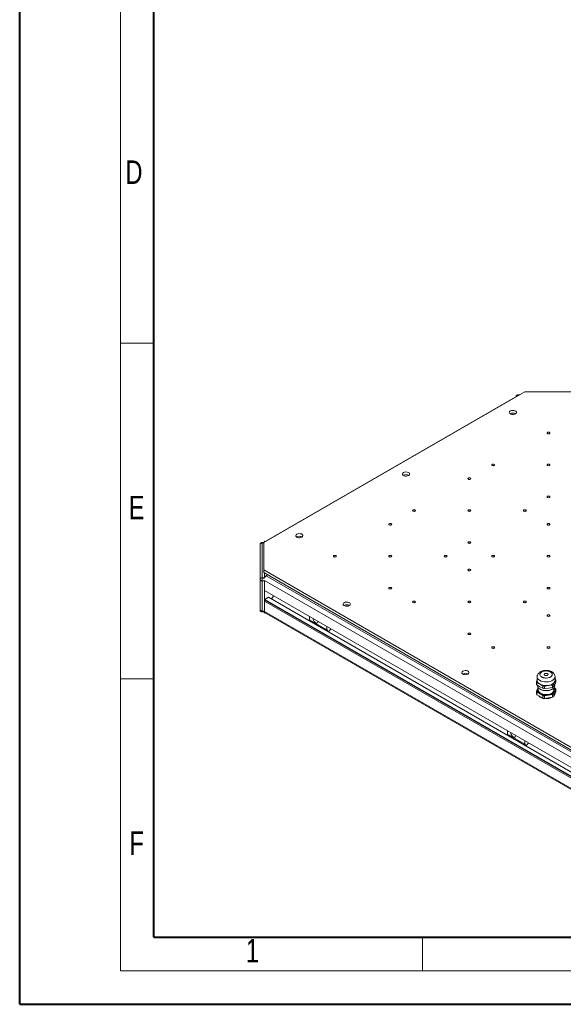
# Model space of a CAD drawing. Header units: millimetres. Extents: x 0 to 420, y 0 to 297.
# Tile 1 of 86: x 0 to 81, y 0 to 147. Entities that reach past the tile are written whole.
import ezdxf

# ---------------------------------------------------------------- set-up
doc = ezdxf.new("R2010")
doc.units = ezdxf.units.MM
doc.styles.add('SLDTEXTSTYLE0', font='TXT', dxfattribs={"width": 0.75})

msp = doc.modelspace()

# ---------------------------------------------------------------- linework, layer by layer
at = {"color": 7, "linetype": 'Continuous', "lineweight": 40}
for p, q in [((0.0788, 0.2148), (0.0788, 297.2148)), ((20.0788, 10.2148), (20.0788, 287.2148)), ((20.0788, 10.2148), (410.0788, 10.2148)), ((0.0788, 0.2148), (420.0788, 0.2148))]:
    msp.add_line(p, q, dxfattribs=at)
at = {"color": 7, "linetype": 'Continuous', "lineweight": 0}
for p, q in [((15.0788, 292.2148), (15.0788, 5.2148)), ((20.0788, 98.7148), (15.0788, 98.7148)), ((20.0788, 48.7148), (15.0788, 48.7148)), ((60.0788, 10.2148), (60.0788, 5.2148)), ((15.0788, 5.2148), (415.0788, 5.2148))]:
    msp.add_line(p, q, dxfattribs=at)
at = {"color": 7, "linetype": 'Continuous', "lineweight": 15}
for p, q in [((75.3241, 91.4715), (36.4333, 69.0203)), ((74.2635, 90.9952), (74.2635, 90.8913)), ((74.3813, 90.9272), (74.2635, 90.9952)), ((74.2635, 90.9952), (74.4991, 90.9952)), ((74.5847, 91.0447), (74.3594, 91.0447)), ((82.3952, 91.4715), (75.3241, 91.4715)), ((74.2492, 90.8839), (36.6404, 69.1728)), ((36.4431, 69.026), (36.2178, 69.026)), ((36.2178, 68.9649), (36.2178, 63.7693)), ((36.4333, 69.0203), (36.4333, 64.9383)), ((36.5511, 69.1213), (36.5368, 69.113)), ((36.5511, 69.0883), (36.5511, 69.2243)), ((36.5511, 69.2243), (36.6689, 69.1563)), ((35.8844, 68.6927), (35.8844, 63.4971)), ((36.4333, 64.9383), (110.6795, 22.0768)), ((36.4333, 64.9383), (36.4333, 64.53)), ((35.8844, 63.4971), (35.8844, 59.0061)), ((36.2178, 63.7693), (36.2178, 63.3047)), ((36.2178, 63.3047), (36.5511, 63.3047)), ((36.2178, 63.3047), (36.2178, 58.8137)), ((36.4333, 64.53), (110.6795, 21.6686)), ((36.5511, 63.9177), (36.5511, 64.462)), ((37.0225, 64.1898), (36.5511, 63.9177)), ((36.5511, 63.9177), (36.5511, 63.8137)), ((36.5511, 63.3047), (36.5511, 63.3278)), ((36.5511, 58.8137), (36.5511, 63.3047)), ((37.0225, 64.1898), (36.7868, 64.0538)), ((109.8545, 21.8727), (36.7868, 64.0538)), ((109.3814, 19.8051), (36.5511, 61.8491)), ((36.61, 60.4406), (36.5511, 60.4066)), ((109.3814, 18.2265), (36.5511, 60.2705)), ((37.1404, 60.8556), (36.61, 60.5495)), ((109.3814, 18.5395), (36.61, 60.5495)), ((36.61, 60.5495), (36.61, 60.4406)), ((109.3814, 18.4306), (36.61, 60.4406)), ((109.3814, 19.1518), (37.1404, 60.8556)), ((37.8703, 61.0876), (37.5874, 60.5975)), ((36.2178, 58.8137), (36.5511, 58.8137)), ((36.5511, 58.7919), (36.5511, 58.8137)), ((36.2178, 58.6728), (36.4637, 58.6728)), ((36.5368, 58.5854), (109.3845, 16.5313)), ((36.5511, 58.5772), (36.5511, 58.4741)), ((36.5511, 58.4741), (36.6404, 58.5256)), ((43.2686, 57.4948), (43.2686, 57.9712)), ((43.2686, 57.4948), (45.8613, 55.998)), ((43.3275, 57.2838), (43.3275, 57.4608)), ((45.8613, 55.998), (45.8613, 56.4745)), ((45.9203, 56.032), (45.8613, 55.998)), ((45.9203, 55.7871), (45.9203, 56.032)), ((77.1744, 48.5694), (77.0601, 48.302)), ((77.1744, 49.0174), (77.1744, 48.473)), ((79.8378, 48.473), (79.8378, 49.0174)), ((79.881, 48.7383), (79.8378, 48.7662)), ((79.9522, 48.585), (79.9522, 48.2354)), ((77.0601, 48.302), (77.0601, 47.9524)), ((77.0601, 46.8734), (77.2182, 47.2433)), ((77.1313, 47.7991), (77.1313, 48.1486)), ((77.5633, 47.5205), (77.1313, 47.7991)), ((77.2182, 47.2433), (77.3099, 47.4239)), ((77.3394, 47.3739), (77.3394, 47.0441)), ((77.9954, 47.3002), (77.5633, 47.5205)), ((77.582, 47.1803), (77.6315, 47.1518)), ((77.9954, 47.6498), (77.9954, 47.3002)), ((78.261, 47.2591), (78.261, 47.6087)), ((78.8512, 47.3213), (78.261, 47.2591)), ((79.4414, 47.4417), (78.8512, 47.3213)), ((79.3807, 47.1518), (79.4302, 47.1803)), ((79.4414, 47.7913), (79.4414, 47.4417)), ((79.6359, 47.554), (79.6359, 47.9036)), ((79.794, 47.8655), (79.6359, 47.554)), ((79.6728, 47.0441), (79.6728, 47.3739)), ((79.6939, 47.4304), (79.881, 47.3098)), ((79.9522, 48.2354), (79.794, 47.8655)), ((79.9522, 47.1564), (79.794, 46.8449)), ((79.8128, 47.7136), (79.8128, 47.9094)), ((79.9522, 46.7773), (79.9522, 47.1564)), ((77.0601, 46.4943), (77.0601, 46.8734)), ((77.1313, 46.72), (77.1313, 46.341)), ((77.5633, 46.4998), (77.1313, 46.72)), ((77.9954, 45.8421), (77.1313, 46.341)), ((77.9954, 46.2212), (77.5633, 46.4998)), ((77.9954, 45.8421), (77.9954, 46.2212)), ((78.8512, 46.3006), (78.261, 46.1801)), ((78.261, 46.1801), (78.261, 45.801)), ((79.4414, 45.9836), (78.261, 45.801)), ((79.4414, 46.3627), (78.8512, 46.3006)), ((79.4414, 45.9836), (79.4414, 46.3627)), ((79.794, 46.8449), (79.6359, 46.475)), ((79.9522, 46.7773), (79.6359, 46.0959)), ((79.6359, 46.475), (79.6359, 46.0959)), ((72.7314, 40.4863), (72.7314, 40.9627)), ((72.7314, 40.4863), (75.3241, 38.9895)), ((72.7903, 40.2753), (72.7903, 40.4523)), ((75.3241, 38.9895), (75.3241, 39.466)), ((75.3831, 39.0235), (75.3241, 38.9895)), ((75.3831, 38.7786), (75.3831, 39.0235))]:
    msp.add_line(p, q, dxfattribs=at)
at = {"color": 1, "linetype": 'Continuous', "lineweight": 15}
for p, q in [((74.3594, 90.9952), (74.3594, 91.0447)), ((36.2178, 69.026), (36.2178, 68.9649)), ((36.2178, 68.9649), (36.4333, 68.9649)), ((36.5253, 63.7693), (36.2178, 63.7693)), ((109.392, 21.3232), (36.5417, 63.3788)), ((36.2178, 58.8137), (36.2178, 58.6728)), ((109.3814, 16.7023), (36.5417, 58.7517))]:
    msp.add_line(p, q, dxfattribs=at)
at = {"color": 7, "linetype": 'Continuous', "lineweight": 15, "flags": 128}
for points in [[(74.2492, 90.8839), (74.3027, 90.9037), (74.3467, 90.9073)], [(73.1792, 88.6277), (73.331, 88.689), (73.5099, 88.7167), (73.6944, 88.7074), (73.8623, 88.6622), (73.9932, 88.5866), (74.0715, 88.4897), (74.0877, 88.3832), (74.0397, 88.2799), (73.9335, 88.1923), (73.7818, 88.131), (73.6028, 88.1033), (73.4183, 88.1126), (73.2505, 88.1578), (73.1195, 88.2334), (73.0412, 88.3303), (73.0251, 88.4368), (73.073, 88.5401), (73.1792, 88.6277)], [(78.7123, 85.4335), (78.7799, 85.4596), (78.8597, 85.4687), (78.9394, 85.4596), (79.007, 85.4335), (79.0521, 85.3945), (79.068, 85.3485), (79.0521, 85.3024), (79.007, 85.2634), (78.9394, 85.2374), (78.8597, 85.2282), (78.7799, 85.2374), (78.7123, 85.2634), (78.6672, 85.3024), (78.6513, 85.3485), (78.6672, 85.3945), (78.7123, 85.4335)], [(70.4628, 80.6711), (70.5304, 80.6972), (70.6101, 80.7064), (70.6898, 80.6972), (70.7574, 80.6711), (70.8026, 80.6321), (70.8184, 80.5861), (70.8026, 80.5401), (70.7574, 80.5011), (70.6898, 80.475), (70.6101, 80.4658), (70.5304, 80.475), (70.4628, 80.5011), (70.4176, 80.5401), (70.4018, 80.5861), (70.4176, 80.6321), (70.4628, 80.6711)], [(78.7123, 80.6711), (78.7799, 80.6972), (78.8597, 80.7064), (78.9394, 80.6972), (79.007, 80.6711), (79.0521, 80.6321), (79.068, 80.5861), (79.0521, 80.5401), (79.007, 80.5011), (78.9394, 80.475), (78.8597, 80.4658), (78.7799, 80.475), (78.7123, 80.5011), (78.6672, 80.5401), (78.6513, 80.5861), (78.6672, 80.6321), (78.7123, 80.6711)], [(57.2693, 79.4431), (57.4211, 79.5045), (57.6, 79.5321), (57.7845, 79.5228), (57.9524, 79.4776), (58.0833, 79.402), (58.1616, 79.3051), (58.1778, 79.1986), (58.1298, 79.0953), (58.0236, 79.0077), (57.8719, 78.9464), (57.6929, 78.9187), (57.5084, 78.928), (57.3406, 78.9732), (57.2096, 79.0488), (57.1313, 79.1457), (57.1152, 79.2522), (57.1631, 79.3555), (57.2693, 79.4431)], [(66.9272, 78.6301), (66.9948, 78.6562), (67.0746, 78.6653), (67.1543, 78.6562), (67.2219, 78.6301), (67.267, 78.5911), (67.2829, 78.5451), (67.267, 78.499), (67.2219, 78.46), (67.1543, 78.434), (67.0746, 78.4248), (66.9948, 78.434), (66.9272, 78.46), (66.8821, 78.499), (66.8662, 78.5451), (66.8821, 78.5911), (66.9272, 78.6301)], [(78.7123, 75.9088), (78.7799, 75.9348), (78.8597, 75.944), (78.9394, 75.9348), (79.007, 75.9088), (79.0521, 75.8697), (79.068, 75.8237), (79.0521, 75.7777), (79.007, 75.7387), (78.9394, 75.7126), (78.8597, 75.7034), (78.7799, 75.7126), (78.7123, 75.7387), (78.6672, 75.7777), (78.6513, 75.8237), (78.6672, 75.8697), (78.7123, 75.9088)], [(58.6777, 73.8677), (58.7452, 73.8938), (58.825, 73.903), (58.9047, 73.8938), (58.9723, 73.8677), (59.0174, 73.8287), (59.0333, 73.7827), (59.0174, 73.7367), (58.9723, 73.6976), (58.9047, 73.6716), (58.825, 73.6624), (58.7452, 73.6716), (58.6777, 73.6976), (58.6325, 73.7367), (58.6166, 73.7827), (58.6325, 73.8287), (58.6777, 73.8677)], [(66.9272, 73.8677), (66.9948, 73.8938), (67.0746, 73.903), (67.1543, 73.8938), (67.2219, 73.8677), (67.267, 73.8287), (67.2829, 73.7827), (67.267, 73.7367), (67.2219, 73.6976), (67.1543, 73.6716), (67.0746, 73.6624), (66.9948, 73.6716), (66.9272, 73.6976), (66.8821, 73.7367), (66.8662, 73.7827), (66.8821, 73.8287), (66.9272, 73.8677)], [(75.1768, 73.8677), (75.2444, 73.8938), (75.3241, 73.903), (75.4039, 73.8938), (75.4714, 73.8677), (75.5166, 73.8287), (75.5325, 73.7827), (75.5166, 73.7367), (75.4714, 73.6976), (75.4039, 73.6716), (75.3241, 73.6624), (75.2444, 73.6716), (75.1768, 73.6976), (75.1317, 73.7367), (75.1158, 73.7827), (75.1317, 73.8287), (75.1768, 73.8677)], [(55.1421, 71.8267), (55.2097, 71.8528), (55.2894, 71.8619), (55.3692, 71.8528), (55.4368, 71.8267), (55.4819, 71.7877), (55.4978, 71.7417), (55.4819, 71.6956), (55.4368, 71.6566), (55.3692, 71.6306), (55.2894, 71.6214), (55.2097, 71.6306), (55.1421, 71.6566), (55.097, 71.6956), (55.0811, 71.7417), (55.097, 71.7877), (55.1421, 71.8267)], [(78.7123, 71.8267), (78.7799, 71.8528), (78.8597, 71.8619), (78.9394, 71.8528), (79.007, 71.8267), (79.0521, 71.7877), (79.068, 71.7417), (79.0521, 71.6956), (79.007, 71.6566), (78.9394, 71.6306), (78.8597, 71.6214), (78.7799, 71.6306), (78.7123, 71.6566), (78.6672, 71.6956), (78.6513, 71.7417), (78.6672, 71.7877), (78.7123, 71.8267)], [(41.3594, 70.2585), (41.5112, 70.3199), (41.6901, 70.3475), (41.8746, 70.3382), (42.0425, 70.293), (42.1734, 70.2174), (42.2517, 70.1205), (42.2679, 70.014), (42.2199, 69.9107), (42.1137, 69.8231), (41.962, 69.7618), (41.783, 69.7341), (41.5985, 69.7434), (41.4306, 69.7886), (41.2997, 69.8642), (41.2214, 69.9611), (41.2053, 70.0677), (41.2532, 70.1709), (41.3594, 70.2585)], [(66.9272, 69.1054), (66.9948, 69.1314), (67.0746, 69.1406), (67.1543, 69.1314), (67.2219, 69.1054), (67.267, 69.0663), (67.2829, 69.0203), (67.267, 68.9743), (67.2219, 68.9353), (67.1543, 68.9092), (67.0746, 68.9), (66.9948, 68.9092), (66.9272, 68.9353), (66.8821, 68.9743), (66.8662, 69.0203), (66.8821, 69.0663), (66.9272, 69.1054)], [(46.8925, 67.0643), (46.9601, 67.0904), (47.0399, 67.0996), (47.1196, 67.0904), (47.1872, 67.0643), (47.2323, 67.0253), (47.2482, 66.9793), (47.2323, 66.9333), (47.1872, 66.8942), (47.1196, 66.8682), (47.0399, 66.859), (46.9601, 66.8682), (46.8925, 66.8942), (46.8474, 66.9333), (46.8315, 66.9793), (46.8474, 67.0253), (46.8925, 67.0643)], [(55.1421, 67.0643), (55.2097, 67.0904), (55.2894, 67.0996), (55.3692, 67.0904), (55.4368, 67.0643), (55.4819, 67.0253), (55.4978, 66.9793), (55.4819, 66.9333), (55.4368, 66.8942), (55.3692, 66.8682), (55.2894, 66.859), (55.2097, 66.8682), (55.1421, 66.8942), (55.097, 66.9333), (55.0811, 66.9793), (55.097, 67.0253), (55.1421, 67.0643)], [(63.3917, 67.0643), (63.4593, 67.0904), (63.539, 67.0996), (63.6187, 67.0904), (63.6863, 67.0643), (63.7315, 67.0253), (63.7473, 66.9793), (63.7315, 66.9333), (63.6863, 66.8942), (63.6187, 66.8682), (63.539, 66.859), (63.4593, 66.8682), (63.3917, 66.8942), (63.3465, 66.9333), (63.3307, 66.9793), (63.3465, 67.0253), (63.3917, 67.0643)], [(70.4628, 67.0643), (70.5304, 67.0904), (70.6101, 67.0996), (70.6898, 67.0904), (70.7574, 67.0643), (70.8026, 67.0253), (70.8184, 66.9793), (70.8026, 66.9333), (70.7574, 66.8942), (70.6898, 66.8682), (70.6101, 66.859), (70.5304, 66.8682), (70.4628, 66.8942), (70.4176, 66.9333), (70.4018, 66.9793), (70.4176, 67.0253), (70.4628, 67.0643)], [(78.7123, 67.0643), (78.7799, 67.0904), (78.8597, 67.0996), (78.9394, 67.0904), (79.007, 67.0643), (79.0521, 67.0253), (79.068, 66.9793), (79.0521, 66.9333), (79.007, 66.8942), (78.9394, 66.8682), (78.8597, 66.859), (78.7799, 66.8682), (78.7123, 66.8942), (78.6672, 66.9333), (78.6513, 66.9793), (78.6672, 67.0253), (78.7123, 67.0643)], [(66.9272, 65.0233), (66.9948, 65.0494), (67.0746, 65.0585), (67.1543, 65.0494), (67.2219, 65.0233), (67.267, 64.9843), (67.2829, 64.9383), (67.267, 64.8922), (67.2219, 64.8532), (67.1543, 64.8272), (67.0746, 64.818), (66.9948, 64.8272), (66.9272, 64.8532), (66.8821, 64.8922), (66.8662, 64.9383), (66.8821, 64.9843), (66.9272, 65.0233)], [(35.8844, 63.4971), (35.8908, 63.4595), (35.9098, 63.4234), (35.9406, 63.3902), (35.9821, 63.361), (36.0326, 63.3371), (36.0902, 63.3193), (36.1527, 63.3084), (36.2178, 63.3047)], [(55.1421, 62.302), (55.2097, 62.328), (55.2894, 62.3372), (55.3692, 62.328), (55.4368, 62.302), (55.4819, 62.2629), (55.4978, 62.2169), (55.4819, 62.1709), (55.4368, 62.1319), (55.3692, 62.1058), (55.2894, 62.0966), (55.2097, 62.1058), (55.1421, 62.1319), (55.097, 62.1709), (55.0811, 62.2169), (55.097, 62.2629), (55.1421, 62.302)], [(78.7123, 62.302), (78.7799, 62.328), (78.8597, 62.3372), (78.9394, 62.328), (79.007, 62.302), (79.0521, 62.2629), (79.068, 62.2169), (79.0521, 62.1709), (79.007, 62.1319), (78.9394, 62.1058), (78.8597, 62.0966), (78.7799, 62.1058), (78.7123, 62.1319), (78.6672, 62.1709), (78.6513, 62.2169), (78.6672, 62.2629), (78.7123, 62.302)], [(58.6777, 60.2609), (58.7452, 60.287), (58.825, 60.2962), (58.9047, 60.287), (58.9723, 60.2609), (59.0174, 60.2219), (59.0333, 60.1759), (59.0174, 60.1299), (58.9723, 60.0908), (58.9047, 60.0648), (58.825, 60.0556), (58.7452, 60.0648), (58.6777, 60.0908), (58.6325, 60.1299), (58.6166, 60.1759), (58.6325, 60.2219), (58.6777, 60.2609)], [(66.9272, 60.2609), (66.9948, 60.287), (67.0746, 60.2962), (67.1543, 60.287), (67.2219, 60.2609), (67.267, 60.2219), (67.2829, 60.1759), (67.267, 60.1299), (67.2219, 60.0908), (67.1543, 60.0648), (67.0746, 60.0556), (66.9948, 60.0648), (66.9272, 60.0908), (66.8821, 60.1299), (66.8662, 60.1759), (66.8821, 60.2219), (66.9272, 60.2609)], [(75.1768, 60.2609), (75.2444, 60.287), (75.3241, 60.2962), (75.4039, 60.287), (75.4714, 60.2609), (75.5166, 60.2219), (75.5325, 60.1759), (75.5166, 60.1299), (75.4714, 60.0908), (75.4039, 60.0648), (75.3241, 60.0556), (75.2444, 60.0648), (75.1768, 60.0908), (75.1317, 60.1299), (75.1158, 60.1759), (75.1317, 60.2219), (75.1768, 60.2609)], [(35.8844, 59.0061), (35.8908, 58.9686), (35.9098, 58.9325), (35.9406, 58.8992), (35.9821, 58.87), (36.0326, 58.8461), (36.0902, 58.8283), (36.1527, 58.8174), (36.2178, 58.8137)], [(48.4305, 60.0534), (48.5822, 60.1148), (48.7611, 60.1424), (48.9457, 60.1331), (49.1135, 60.0879), (49.2445, 60.0123), (49.3228, 59.9154), (49.3389, 59.8089), (49.291, 59.7056), (49.1847, 59.618), (49.033, 59.5567), (48.8541, 59.529), (48.6696, 59.5383), (48.5017, 59.5835), (48.3707, 59.6591), (48.2925, 59.756), (48.2763, 59.8626), (48.3243, 59.9658), (48.4305, 60.0534)], [(36.4606, 58.6728), (36.4928, 58.6219), (36.5368, 58.5854), (36.5368, 58.5854)], [(44.5397, 57.2369), (44.5388, 57.2314), (44.497, 57.1147), (44.4178, 57.043), (44.3098, 57.0238), (44.1849, 57.0595), (44.0564, 57.1459), (43.9383, 57.2739), (43.8434, 57.4295), (43.782, 57.5959), (43.7653, 57.6845)], [(78.7123, 58.2199), (78.7799, 58.246), (78.8597, 58.2551), (78.9394, 58.246), (79.007, 58.2199), (79.0521, 58.1809), (79.068, 58.1349), (79.0521, 58.0888), (79.007, 58.0498), (78.9394, 58.0238), (78.8597, 58.0146), (78.7799, 58.0238), (78.7123, 58.0498), (78.6672, 58.0888), (78.6513, 58.1349), (78.6672, 58.1809), (78.7123, 58.2199)], [(66.9272, 55.4986), (66.9948, 55.5246), (67.0746, 55.5338), (67.1543, 55.5246), (67.2219, 55.4986), (67.267, 55.4595), (67.2829, 55.4135), (67.267, 55.3675), (67.2219, 55.3285), (67.1543, 55.3024), (67.0746, 55.2932), (66.9948, 55.3024), (66.9272, 55.3285), (66.8821, 55.3675), (66.8662, 55.4135), (66.8821, 55.4595), (66.9272, 55.4986)], [(70.4628, 53.4575), (70.5304, 53.4836), (70.6101, 53.4928), (70.6898, 53.4836), (70.7574, 53.4575), (70.8026, 53.4185), (70.8184, 53.3725), (70.8026, 53.3265), (70.7574, 53.2874), (70.6898, 53.2614), (70.6101, 53.2522), (70.5304, 53.2614), (70.4628, 53.2874), (70.4176, 53.3265), (70.4018, 53.3725), (70.4176, 53.4185), (70.4628, 53.4575)], [(78.7123, 53.4575), (78.7799, 53.4836), (78.8597, 53.4928), (78.9394, 53.4836), (79.007, 53.4575), (79.0521, 53.4185), (79.068, 53.3725), (79.0521, 53.3265), (79.007, 53.2874), (78.9394, 53.2614), (78.8597, 53.2522), (78.7799, 53.2614), (78.7123, 53.2874), (78.6672, 53.3265), (78.6513, 53.3725), (78.6672, 53.4185), (78.7123, 53.4575)], [(66.1082, 49.8483), (66.2599, 49.9097), (66.4388, 49.9373), (66.6233, 49.928), (66.7912, 49.8828), (66.9222, 49.8072), (67.0005, 49.7103), (67.0166, 49.6038), (66.9687, 49.5005), (66.8624, 49.4129), (66.7107, 49.3516), (66.5318, 49.3239), (66.3473, 49.3332), (66.1794, 49.3784), (66.0484, 49.454), (65.9701, 49.5509), (65.954, 49.6575), (66.0019, 49.7607), (66.1082, 49.8483)], [(77.1744, 48.473), (77.181, 48.3968), (77.2404, 48.2341), (77.3589, 48.0827), (77.5311, 47.9494), (77.7489, 47.8407), (78.0021, 47.7615), (78.2788, 47.7155), (78.5662, 47.7051), (78.8508, 47.7305)], [(78.4306, 49.5202), (78.5442, 49.5245), (78.6519, 49.5034), (78.7375, 49.4601), (78.7878, 49.4012), (78.7953, 49.3356), (78.7587, 49.2734), (78.6837, 49.224), (78.5816, 49.195), (78.468, 49.1907), (78.3603, 49.2118), (78.2747, 49.2551), (78.2244, 49.314), (78.2169, 49.3796), (78.2535, 49.4418), (78.3286, 49.4912), (78.4306, 49.5202)], [(78.8508, 47.7305), (79.1192, 47.7906), (79.359, 47.8826), (79.5589, 48.0023), (79.7096, 48.1439), (79.804, 48.301), (79.8377, 48.4661), (79.8378, 48.473)], [(77.1994, 47.7136), (77.2059, 47.6389), (77.2641, 47.4792), (77.3804, 47.3306), (77.5494, 47.1999), (77.7631, 47.0931), (78.0115, 47.0154), (78.2831, 46.9704), (78.5651, 46.9601), (78.8443, 46.985)], [(77.2182, 47.2433), (77.2743, 47.3386), (77.3206, 47.3964)], [(79.6728, 47.0441), (79.6524, 46.9189), (79.5754, 46.7747), (79.4448, 46.6441), (79.2671, 46.5336), (79.0513, 46.4486), (78.8081, 46.3935), (78.5497, 46.371), (78.2892, 46.3823), (78.0396, 46.4268), (77.8133, 46.5022), (77.6218, 46.6048), (77.4746, 46.7294), (77.3792, 46.8698), (77.3403, 47.0189), (77.3394, 47.0441)], [(78.8443, 46.985), (79.1077, 47.044), (79.343, 47.1343), (79.5392, 47.2517), (79.687, 47.3907), (79.7796, 47.5448), (79.8127, 47.7068), (79.8128, 47.7136)], [(74.0025, 40.2289), (74.0016, 40.2229), (73.9598, 40.1062), (73.8806, 40.0345), (73.7726, 40.0153), (73.6476, 40.051), (73.5191, 40.1374), (73.4011, 40.2654), (73.3062, 40.421), (73.2448, 40.5874), (73.2281, 40.676)]]:
    msp.add_lwpolyline(points, dxfattribs=at)
at = {"color": 1, "linetype": 'Continuous', "lineweight": 15, "flags": 128}
for points in [[(77.1745, 49.023), (77.181, 48.9412), (77.2404, 48.7785), (77.3589, 48.627), (77.5311, 48.4938), (77.7489, 48.385), (78.0021, 48.3058), (78.2788, 48.2599), (78.5662, 48.2494), (78.8508, 48.2748)], [(78.8508, 48.2748), (79.1192, 48.335), (79.359, 48.427), (79.5589, 48.5466), (79.7096, 48.6883), (79.804, 48.8454), (79.8377, 49.0071)]]:
    msp.add_lwpolyline(points, dxfattribs=at)
at = {"color": 7, "linetype": 'Continuous', "lineweight": 15}
for centre, radius, start, end in [((74.3594, 90.7113), 0.3333, 90, 172.146129), ((73.5564, 87.5386), 0.7776, 59.107292, 120.892708), ((57.6465, 78.354), 0.7776, 59.107292, 120.892708), ((36.19, 68.6587), 0.3074, 84.817422, 173.64866), ((36.6267, 68.9585), 0.1786, 115.029238, 152.759097), ((41.7366, 69.1694), 0.7776, 59.107292, 120.892708), ((36.19, 63.4631), 0.3074, 84.817422, 173.64866), ((37.2049, 63.4025), 0.7739, 122.697265, 164.110211), ((48.8076, 58.9643), 0.7776, 59.107292, 120.892708), ((45.1553, 57.0003), 1.5187, 303.889592, 326.117348), ((66.4853, 48.7592), 0.7776, 59.107292, 120.892708), ((79.385, 48.4149), 0.5921, 16.68947, 33.107452), ((77.6272, 48.472), 0.5921, 196.68947, 213.107452), ((77.6272, 48.1225), 0.5921, 196.68947, 213.107452), ((77.7709, 47.048), 0.5862, 160.538998, 249.257925), ((78.5061, 48.8279), 1.8906, 242.444983, 297.555017), ((78.4896, 49.966), 2.3683, 257.953481, 264.460441), ((78.4896, 49.6164), 2.3683, 257.953481, 264.460441), ((78.8503, 49.0397), 1.3813, 295.334905, 304.659718), ((78.8503, 48.6902), 1.3813, 295.334905, 304.659718), ((79.3382, 47.0455), 0.498, 336.24677, 44.795323), ((79.385, 46.9864), 0.5921, 16.68947, 33.107452), ((77.6272, 47.0434), 0.5921, 196.68947, 213.107452), ((77.6272, 46.6643), 0.5921, 196.68947, 213.107452), ((78.5038, 48.3176), 2.0467, 242.642825, 279.771097), ((78.4896, 48.5374), 2.3683, 257.953481, 264.460441), ((78.4896, 48.1583), 2.3683, 257.953481, 264.460441), ((78.7783, 47.5156), 1.2172, 273.433502, 326.561121), ((78.8503, 47.6112), 1.3813, 295.334905, 304.659718), ((78.8503, 47.2321), 1.3813, 295.334905, 304.659718), ((74.618, 39.9919), 1.5188, 303.890095, 326.134112)]:
    msp.add_arc(centre, radius, start, end, dxfattribs=at)
at = {"color": 1, "linetype": 'Continuous', "lineweight": 15}
msp.add_arc((74.314, 90.6838), 0.2926, 99.947107, 165.326877, dxfattribs=at)
at = {"color": 7, "linetype": 'Continuous', "lineweight": 15}
for points, knots in [([(36.2178, 69.026), (36.1734, 69.0211), (36.1102, 69.014), (36.0273, 68.9693), (35.9625, 68.915), (35.9086, 68.8278), (35.8809, 68.7484), (35.8871, 68.7025), (35.8882, 68.6938)], [0, 0, 0, 0, 0.25392558, 0.36072278, 0.53869373, 0.73366348, 0.95008735, 1, 1, 1, 1]), ([(35.8884, 59.0054), (35.8896, 58.9735), (35.8921, 58.9018), (35.9455, 58.8034), (36.0207, 58.7319), (36.1128, 58.6834), (36.1786, 58.6767), (36.2178, 58.6728)], [0, 0, 0, 0, 0.18265601, 0.40969384, 0.62268591, 0.77515777, 1, 1, 1, 1]), ([(78.5061, 49.9623), (78.4136, 49.9588), (78.2848, 49.9539), (78.102, 49.9221), (77.954, 49.8852), (77.7887, 49.8249), (77.63, 49.7445), (77.4828, 49.6412), (77.3548, 49.5146), (77.2548, 49.3648), (77.1879, 49.1992), (77.1802, 49.0825), (77.1765, 49.0262)], [0, 0, 0, 0, 0.14043581, 0.19556071, 0.28664123, 0.37982212, 0.47911728, 0.58220825, 0.6874664, 0.79353156, 0.90039673, 1, 1, 1, 1]), ([(78.7429, 48.8474), (78.8509, 48.8714), (79.0171, 48.9083), (79.1934, 49.0038), (79.3042, 49.0915), (79.3811, 49.191), (79.4327, 49.3263), (79.4113, 49.4976), (79.2815, 49.6521), (79.1196, 49.7545), (78.9669, 49.8183), (78.7947, 49.8627), (78.5603, 49.8925), (78.2636, 49.8802), (77.9959, 49.8052), (77.8187, 49.7117), (77.708, 49.6236), (77.6311, 49.5242), (77.5795, 49.3889), (77.6009, 49.2176), (77.7307, 49.0631), (77.8926, 48.9608), (78.0454, 48.8968), (78.2173, 48.8528), (78.4527, 48.821), (78.6286, 48.837), (78.7429, 48.8474)], [0, 0, 0, 0, 0.05986421, 0.09209017, 0.125, 0.15790983, 0.19013579, 0.25, 0.30986421, 0.34209017, 0.375, 0.40790983, 0.44013579, 0.5, 0.55986421, 0.59209017, 0.625, 0.65790983, 0.69013579, 0.75, 0.80986421, 0.84209017, 0.875, 0.90790983, 0.94013579, 1, 1, 1, 1]), ([(79.8349, 49.0011), (79.8359, 49.0092), (79.8455, 49.0822), (79.8148, 49.2197), (79.7412, 49.3987), (79.6218, 49.5564), (79.4699, 49.6888), (79.2911, 49.7954), (79.1094, 49.8693), (78.938, 49.9166), (78.7729, 49.9467), (78.6298, 49.9606), (78.5363, 49.9619), (78.5061, 49.9623)], [0, 0, 0, 0, 0.014215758, 0.128523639, 0.238633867, 0.352965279, 0.470158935, 0.583398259, 0.698659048, 0.784232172, 0.859868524, 0.954752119, 1, 1, 1, 1]), ([(79.6359, 47.9036), (79.6882, 48.0309), (79.7937, 48.2873), (79.8991, 48.4853), (79.9522, 48.585)], [0, 0, 0, 0, 0.49674777, 1, 1, 1, 1]), ([(77.1313, 48.1486), (77.2743, 48.0806), (77.5623, 47.9435), (77.8504, 47.7481), (77.9954, 47.6498)], [0, 0, 0, 0, 0.49674777, 1, 1, 1, 1]), ([(78.261, 47.6087), (78.4565, 47.6535), (78.8499, 47.7436), (79.2434, 47.7753), (79.4414, 47.7913)], [0, 0, 0, 0, 0.49674777, 1, 1, 1, 1]), ([(77.4888, 46.1346), (77.5198, 46.1009), (77.5869, 46.028), (77.7313, 45.9345), (77.896, 45.859), (78.0583, 45.8098), (78.2064, 45.7792), (78.3525, 45.7612), (78.5384, 45.7538), (78.7062, 45.7648), (78.8723, 45.7918), (79.0081, 45.8241), (79.1561, 45.8773), (79.2613, 45.9241), (79.3103, 45.958), (79.3187, 45.9638)], [0, 0, 0, 0, 0.08269724, 0.17916274, 0.2868325, 0.36839905, 0.43275229, 0.50647456, 0.57781053, 0.69478645, 0.74213406, 0.81980854, 0.89897511, 0.98269731, 1, 1, 1, 1])]:
    msp.add_open_spline(points, degree=3, knots=knots, dxfattribs=at)

# ---------------------------------------------------------------- texts
at = {"color": 7, "linetype": 'Continuous', "lineweight": 0, "char_height": 3.5, "attachment_point": 1, "style": 'SLDTEXTSTYLE0'}
for s, insert in [('D', (15.8374, 125.9531)), ('E', (16.3222, 75.9717)), ('F', (16.4457, 25.9672)), ('1', (33.7814, 9.9497))]:
    msp.add_mtext(s, dxfattribs=dict(at, insert=insert))

doc.saveas('drawing.dxf')
